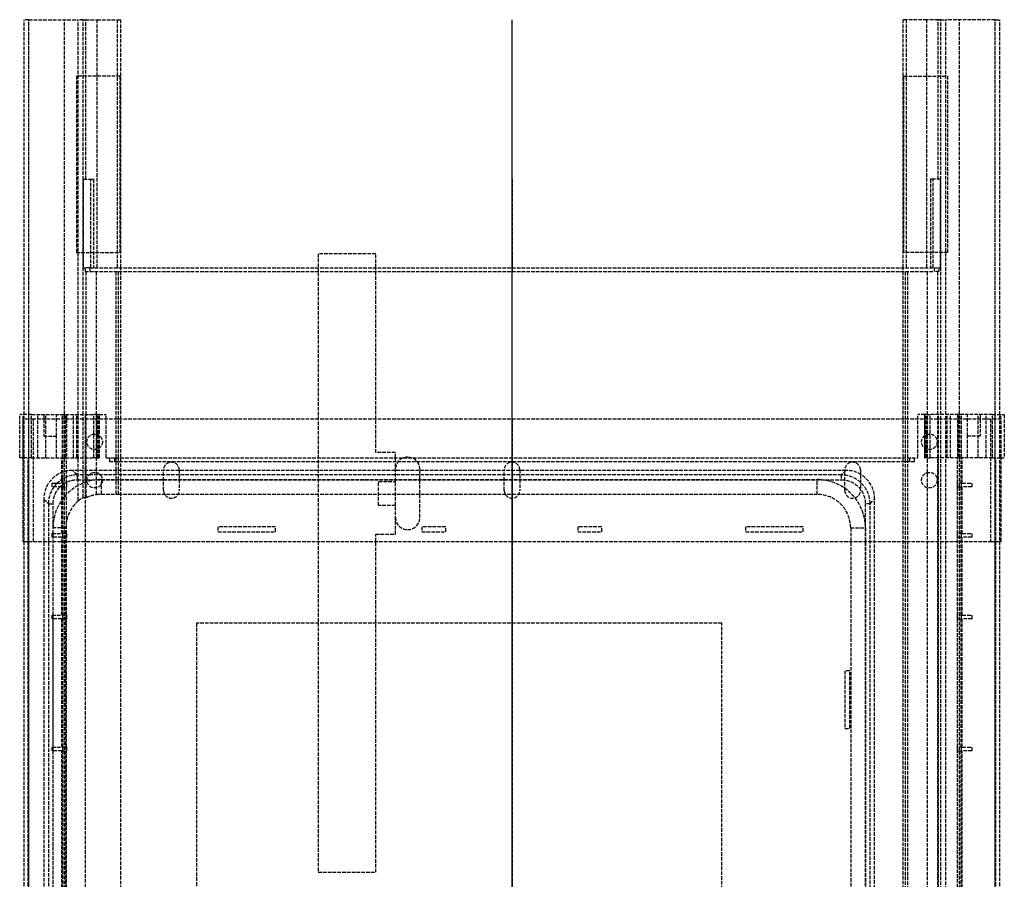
# Model space of a CAD drawing. Header units: millimetres. Extents: x -209 to 209, y -4 to 538.
# Tile 3 of 3: x -205 to 205, y 180 to 538. Entities that reach past the tile are written whole.
import ezdxf

# ---------------------------------------------------------------- set-up
doc = ezdxf.new("R2010")
doc.units = ezdxf.units.MM
doc.header["$LTSCALE"] = 10
doc.linetypes.add('ALLCAD_Strich', pattern=[0.2, 0.15, -0.05])
doc.layers.add('BESCH_KONT_sich_schn_grun_2d', color=10, linetype='Continuous')
doc.layers.add('BESCH_KONT_sich_schn_seit_2d', color=160, linetype='Continuous')

msp = doc.modelspace()

# ---------------------------------------------------------------- linework, layer by layer
at = {"layer": 'BESCH_KONT_sich_schn_grun_2d', "linetype": 'ALLCAD_Strich'}
for p, q in [((-201.4, 538.5), (-203.4, 538.5)), ((-203.4, 373.82), (-203.4, 538.5)), ((-201.5, 0), (-201.5, 538.5)), ((-201.4, 538.5), (-180.84, 538.5)), ((-201.4, 373.82), (-201.4, 538.5)), ((-186.5, 0), (-186.5, 538.5)), ((-180.84, 373.82), (-180.84, 538.5)), ((-178.84, 538.5), (-180.84, 538.5)), ((-178.84, 373.82), (-178.84, 538.5)), ((-178.84, 538.5), (-177.67, 538.5)), ((-177.67, 472), (-177.67, 538.5)), ((-177.67, 538.5), (-172.92, 538.5)), ((-172.92, 538.5), (-164.46, 538.5)), ((-172.92, 435), (-172.92, 538.5)), ((-164.46, 538.5), (-163.1, 538.5)), ((-164.46, 435), (-164.46, 538.5)), ((-163.1, 435), (-163.1, 538.5)), ((164.46, 538.5), (163.1, 538.5)), ((163.1, 435), (163.1, 538.5)), ((164.46, 435), (164.46, 538.5)), ((172.92, 538.5), (164.46, 538.5)), ((172.92, 435), (172.92, 538.5)), ((177.67, 538.5), (172.92, 538.5)), ((177.67, 472), (177.67, 538.5)), ((178.84, 538.5), (177.67, 538.5)), ((178.84, 538.5), (180.84, 538.5)), ((178.84, 373.82), (178.84, 538.5)), ((201.4, 538.5), (180.84, 538.5)), ((180.84, 373.82), (180.84, 538.5)), ((186.5, 0), (186.5, 538.5)), ((201.4, 373.82), (201.4, 538.5)), ((201.4, 538.5), (203.4, 538.5)), ((201.5, 0), (201.5, 538.5)), ((203.4, 373.82), (203.4, 538.5)), ((-181.6, 515), (-181.6, 441.5)), ((-163.4, 515), (-181.6, 515)), ((-163.4, 441.5), (-163.4, 515)), ((163.4, 441.5), (163.4, 515)), ((163.4, 515), (181.6, 515)), ((181.6, 515), (181.6, 441.5)), ((-178.61, 435), (-178.61, 472)), ((-178.61, 472), (-175.61, 472)), ((-175.61, 472), (-174.48, 472)), ((-175.61, 435), (-175.61, 472)), ((-174.48, 472), (-174.48, 435)), ((174.48, 472), (174.48, 435)), ((175.61, 472), (174.48, 472)), ((175.61, 435), (175.61, 472)), ((178.61, 472), (175.61, 472)), ((178.61, 435), (178.61, 472)), ((-181.6, 441.5), (-163.4, 441.5)), ((-56.8, 440.9), (-80.8, 440.9)), ((-80.8, 440.9), (-80.8, 435)), ((-56.8, 435), (-56.8, 440.9)), ((181.6, 441.5), (163.4, 441.5)), ((-178.61, 435), (-178, 435)), ((-176, 435), (-178, 435)), ((-178, 435), (-178, 433.5)), ((-178, 433.5), (-176, 433.5)), ((-177.6, 373.82), (-177.6, 433.5)), ((-176, 435), (176, 435)), ((-176, 435), (-176, 433.5)), ((-176, 433.5), (176, 433.5)), ((-173.26, 373.82), (-173.26, 433.5)), ((-165.06, 355.82), (-165.06, 433.5)), ((-164, 355.82), (-164, 433.5)), ((-163.1, 0), (-163.1, 435)), ((-80.8, 435), (-80.8, 183)), ((-56.8, 358), (-56.8, 435)), ((163.1, 0), (163.1, 435)), ((164, 355.82), (164, 433.5)), ((165.06, 355.82), (165.06, 433.5)), ((173.26, 373.82), (173.26, 433.5)), ((176, 435), (178, 435)), ((176, 435), (176, 433.5)), ((178, 433.5), (176, 433.5)), ((177.6, 373.82), (177.6, 433.5)), ((178.61, 435), (178, 435)), ((178, 435), (178, 433.5)), ((-200.27, 373.82), (-205.25, 373.82)), ((-205.25, 355.82), (-205.25, 373.82)), ((-203.76, 355.82), (-203.76, 373.82)), ((-203.4, 355.82), (-203.4, 373.82)), ((-201.4, 41.67), (-201.4, 373.82)), ((-200.27, 373.82), (-194.33, 373.82)), ((-200.27, 355.82), (-200.27, 373.82)), ((-197.71, 355.82), (-197.71, 373.82)), ((-195.25, 373.82), (-195.25, 364.82)), ((-194.33, 373.82), (-187.46, 373.82)), ((-194.33, 355.82), (-194.33, 373.82)), ((-189.95, 364.82), (-189.95, 373.82)), ((-187.46, 373.82), (-186.09, 373.82)), ((-187.46, 355.82), (-187.46, 373.82)), ((-187.25, 355.82), (-187.25, 373.82)), ((-186.09, 373.82), (-174.4, 373.82)), ((-186.09, 355.82), (-186.09, 373.82)), ((-185.75, 373.82), (-185.75, 355.82)), ((-182.75, 355.82), (-182.75, 373.82)), ((-181.43, 355.82), (-181.43, 373.82)), ((-180.84, 337.86), (-180.84, 373.82)), ((-178.84, 339.26), (-178.84, 373.82)), ((-177.75, 355.82), (-177.75, 373.82)), ((-177.6, 339.28), (-177.6, 373.82)), ((-173.12, 373.82), (-174.4, 373.82)), ((-174.4, 355.82), (-174.4, 373.82)), ((-173.26, 340.57), (-173.26, 373.82)), ((-173.12, 373.82), (-172.09, 373.82)), ((-173.12, 355.82), (-173.12, 373.82)), ((-172.69, 355.82), (-172.69, 373.82)), ((-172.03, 373.82), (-172.09, 373.82)), ((-172.09, 355.82), (-172.09, 373.82)), ((-172.03, 373.82), (-169.25, 373.82)), ((-172.03, 355.82), (-172.03, 373.82)), ((-169.25, 355.82), (-169.25, 373.82)), ((172.03, 373.82), (169.25, 373.82)), ((169.25, 355.82), (169.25, 373.82)), ((172.03, 373.82), (172.09, 373.82)), ((172.03, 373.82), (172.03, 355.82)), ((173.12, 373.82), (172.09, 373.82)), ((172.09, 355.82), (172.09, 373.82)), ((172.69, 355.82), (172.69, 373.82)), ((173.12, 373.82), (174.4, 373.82)), ((173.12, 355.82), (173.12, 373.82)), ((173.26, 15.72), (173.26, 373.82)), ((186.09, 373.82), (174.4, 373.82)), ((174.4, 355.82), (174.4, 373.82)), ((177.6, 15.72), (177.6, 373.82)), ((177.75, 355.82), (177.75, 373.82)), ((178.84, 15.72), (178.84, 373.82)), ((180.84, 15.72), (180.84, 373.82)), ((181.43, 355.82), (181.43, 373.82)), ((182.75, 355.82), (182.75, 373.82)), ((185.75, 373.82), (185.75, 355.82)), ((187.46, 373.82), (186.09, 373.82)), ((186.09, 355.82), (186.09, 373.82)), ((187.25, 355.82), (187.25, 373.82)), ((194.33, 373.82), (187.46, 373.82)), ((187.46, 355.82), (187.46, 373.82)), ((189.95, 364.82), (189.95, 373.82)), ((200.27, 373.82), (194.33, 373.82)), ((194.33, 355.82), (194.33, 373.82)), ((195.25, 373.82), (195.25, 364.82)), ((197.71, 355.82), (197.71, 373.82)), ((200.27, 373.82), (205.25, 373.82)), ((200.27, 355.82), (200.27, 373.82)), ((201.4, 41.67), (201.4, 373.82)), ((203.4, 355.82), (203.4, 373.82)), ((203.76, 355.82), (203.76, 373.82)), ((205.25, 373.82), (205.25, 355.82)), ((-201.5, 372), (-204, 372)), ((-204, 372), (-204, 355.82)), ((-199.5, 372), (-201.5, 372)), ((-199.5, 321), (-199.5, 372)), ((199.5, 372), (-199.5, 372)), ((201.5, 372), (199.5, 372)), ((199.5, 372), (199.5, 321)), ((204, 372), (201.5, 372)), ((204, 355.82), (204, 372)), ((-195.25, 364.82), (-189.95, 364.82)), ((-189.95, 355.82), (-189.95, 364.82)), ((195.25, 364.82), (189.95, 364.82)), ((189.95, 355.82), (189.95, 364.82)), ((-48.6, 358), (-56.8, 358)), ((-48.6, 324), (-48.6, 358)), ((-200.27, 355.82), (-205.25, 355.82)), ((-204, 355.82), (-204, 321)), ((-203.4, 149.4), (-203.4, 355.82)), ((-201.75, 149.4), (-201.75, 355.82)), ((-200.27, 355.82), (-194.33, 355.82)), ((-194.33, 355.82), (-187.46, 355.82)), ((-187.75, 345.22), (-187.75, 355.82)), ((-187.46, 355.82), (-186.09, 355.82)), ((-187.25, 345.22), (-187.25, 355.82)), ((-186.09, 355.82), (-174.4, 355.82)), ((-185.75, 345.22), (-185.75, 355.82)), ((-177.75, 164.72), (-177.75, 355.82)), ((-173.12, 355.82), (-174.4, 355.82)), ((-173.12, 355.82), (-172.09, 355.82)), ((-172.03, 355.82), (-172.09, 355.82)), ((-169.25, 355.82), (169.25, 355.82)), ((-167.75, 355.82), (-167.75, 354.32)), ((-167.75, 354.32), (167.75, 354.32)), ((-165.75, 355.82), (-165.75, 354.32)), ((-165.06, 340.69), (-165.06, 355.82)), ((-164, 340.6), (-164, 355.82)), ((164, 15.72), (164, 355.82)), ((165.06, 15.72), (165.06, 355.82)), ((165.75, 355.82), (165.75, 354.32)), ((167.75, 354.32), (167.75, 355.82)), ((172.03, 355.82), (172.09, 355.82)), ((173.12, 355.82), (172.09, 355.82)), ((173.12, 355.82), (174.4, 355.82)), ((186.09, 355.82), (174.4, 355.82)), ((177.75, 164.72), (177.75, 355.82)), ((185.75, 345.22), (185.75, 355.82)), ((187.46, 355.82), (186.09, 355.82)), ((187.25, 345.22), (187.25, 355.82)), ((194.33, 355.82), (187.46, 355.82)), ((187.75, 345.22), (187.75, 355.82)), ((200.27, 355.82), (194.33, 355.82)), ((200.27, 355.82), (205.25, 355.82)), ((201.75, 149.4), (201.75, 355.82)), ((203.4, 149.4), (203.4, 355.82)), ((204, 321), (204, 355.82)), ((-181.29, 348.69), (-183.21, 350.6)), ((139.21, 350.6), (-183.21, 350.6)), ((-145.25, 342.25), (-145.25, 350.75)), ((-138.75, 350.75), (-138.75, 342.25)), ((-38.4, 331), (-38.4, 351)), ((-3.25, 342.25), (-3.25, 350.75)), ((3.25, 350.75), (3.25, 342.25)), ((139.21, 350.6), (137.29, 348.69)), ((138.75, 342.25), (138.75, 350.75)), ((145.25, 350.75), (145.25, 342.25)), ((-191.75, 343.72), (-191.75, 345.22)), ((-191.75, 345.22), (-187.75, 345.22)), ((-185.75, 345.22), (-187.75, 345.22)), ((-187.25, 343.72), (-187.25, 345.22)), ((-185.75, 345.22), (-185.75, 343.72)), ((-181.29, 348.69), (-181.29, 346.69)), ((137.29, 348.69), (-181.29, 348.69)), ((-181.29, 346.69), (137.29, 346.69)), ((-171.2, 346.75), (127.2, 346.75)), ((-171.2, 340.71), (-171.2, 346.75)), ((-55.6, 346), (-48.6, 346)), ((-55.6, 336), (-55.6, 346)), ((127.2, 340.6), (127.2, 346.75)), ((137.29, 348.69), (137.29, 346.69)), ((185.75, 343.72), (185.75, 345.22)), ((187.75, 345.22), (185.75, 345.22)), ((187.25, 345.22), (187.25, 343.72)), ((187.75, 345.22), (191.75, 345.22)), ((191.75, 345.22), (191.75, 343.72)), ((-187.75, 343.72), (-191.75, 343.72)), ((-187.75, 324.22), (-187.75, 343.72)), ((-187.75, 343.72), (-185.75, 343.72)), ((-187.25, 324.22), (-187.25, 343.72)), ((-185.75, 324.22), (-185.75, 343.72)), ((185.75, 324.22), (185.75, 343.72)), ((185.75, 343.72), (187.75, 343.72)), ((187.25, 324.22), (187.25, 343.72)), ((191.75, 343.72), (187.75, 343.72)), ((187.75, 324.22), (187.75, 343.72)), ((-195.2, 338.61), (-193.29, 336.69)), ((-195.2, 338.61), (-195.2, 16.19)), ((-193.29, 336.69), (-191.29, 336.69)), ((-193.29, 336.69), (-193.29, 18.11)), ((-191.29, 324.22), (-191.29, 336.69)), ((-171.2, 340.71), (-165.06, 340.69)), ((-165.06, 340.69), (-164, 340.6)), ((-164, 340.6), (127.2, 340.6)), ((149.29, 336.69), (147.29, 336.69)), ((147.29, 336.69), (147.29, 18.11)), ((149.29, 336.69), (151.2, 338.61)), ((149.29, 18.11), (149.29, 336.69)), ((151.2, 16.19), (151.2, 338.61)), ((-48.6, 336), (-55.6, 336)), ((-191.35, 28.2), (-191.35, 326.6)), ((-186.02, 326.6), (-191.35, 326.6)), ((-186.02, 28.2), (-186.02, 326.6)), ((-122.6, 327), (-122.6, 325)), ((-98.6, 327), (-122.6, 327)), ((-122.6, 325), (-98.6, 325)), ((-98.6, 325), (-98.6, 327)), ((-37.6, 327), (-37.6, 325)), ((-27.6, 327), (-37.6, 327)), ((-37.6, 325), (-27.6, 325)), ((-27.6, 325), (-27.6, 327)), ((27.4, 327), (27.4, 325)), ((37.4, 327), (27.4, 327)), ((27.4, 325), (37.4, 325)), ((37.4, 325), (37.4, 327)), ((97.4, 327), (97.4, 325)), ((121.4, 327), (97.4, 327)), ((97.4, 325), (121.4, 325)), ((121.4, 325), (121.4, 327)), ((141.2, 326.6), (147.35, 326.6)), ((141.2, 326.6), (141.2, 28.2)), ((147.35, 326.6), (147.35, 28.2)), ((-204, 321), (-203.4, 321)), ((-203.4, 321), (-201.5, 321)), ((-201.5, 321), (-199.5, 321)), ((-199.5, 321), (199.5, 321)), ((-191.75, 322.72), (-191.75, 324.22)), ((-191.75, 324.22), (-187.75, 324.22)), ((-187.75, 322.72), (-191.75, 322.72)), ((-191.29, 322.72), (-191.29, 324.22)), ((-191.29, 290.22), (-191.29, 322.72)), ((-185.75, 324.22), (-187.75, 324.22)), ((-187.75, 290.22), (-187.75, 322.72)), ((-187.75, 322.72), (-185.75, 322.72)), ((-187.25, 322.72), (-187.25, 324.22)), ((-187.25, 290.22), (-187.25, 322.72)), ((-185.75, 324.22), (-185.75, 322.72)), ((-185.75, 290.22), (-185.75, 322.72)), ((-56.8, 183), (-56.8, 324)), ((-56.8, 324), (-48.6, 324)), ((185.75, 322.72), (185.75, 324.22)), ((187.75, 324.22), (185.75, 324.22)), ((185.75, 290.22), (185.75, 322.72)), ((185.75, 322.72), (187.75, 322.72)), ((187.25, 324.22), (187.25, 322.72)), ((187.25, 290.22), (187.25, 322.72)), ((187.75, 324.22), (191.75, 324.22)), ((191.75, 322.72), (187.75, 322.72)), ((187.75, 290.22), (187.75, 322.72)), ((191.75, 324.22), (191.75, 322.72)), ((199.5, 321), (201.5, 321)), ((201.5, 321), (203.4, 321)), ((203.4, 321), (204, 321)), ((-191.75, 288.72), (-191.75, 290.22)), ((-191.75, 290.22), (-187.75, 290.22)), ((-187.75, 288.72), (-191.75, 288.72)), ((-191.29, 288.72), (-191.29, 290.22)), ((-191.29, 235.22), (-191.29, 288.72)), ((-185.75, 290.22), (-187.75, 290.22)), ((-187.75, 235.22), (-187.75, 288.72)), ((-187.75, 288.72), (-185.75, 288.72)), ((-187.25, 288.72), (-187.25, 290.22)), ((-187.25, 235.22), (-187.25, 288.72)), ((-185.75, 290.22), (-185.75, 288.72)), ((-185.75, 235.22), (-185.75, 288.72)), ((185.75, 288.72), (185.75, 290.22)), ((187.75, 290.22), (185.75, 290.22)), ((185.75, 235.22), (185.75, 288.72)), ((185.75, 288.72), (187.75, 288.72)), ((187.25, 290.22), (187.25, 288.72)), ((187.25, 235.22), (187.25, 288.72)), ((187.75, 290.22), (191.75, 290.22)), ((191.75, 288.72), (187.75, 288.72)), ((187.75, 235.22), (187.75, 288.72)), ((191.75, 290.22), (191.75, 288.72)), ((87.51, 286.91), (-131.51, 286.91)), ((-131.51, 286.91), (-131.51, 67.89)), ((87.51, 67.89), (87.51, 286.91)), ((138.8, 267), (138.8, 243)), ((140.8, 267), (138.8, 267)), ((140.8, 243), (140.8, 267)), ((138.8, 243), (140.8, 243)), ((-191.75, 233.72), (-191.75, 235.22)), ((-191.75, 235.22), (-187.75, 235.22)), ((-191.29, 233.72), (-191.29, 235.22)), ((-185.75, 235.22), (-187.75, 235.22)), ((-187.25, 233.72), (-187.25, 235.22)), ((-185.75, 235.22), (-185.75, 233.72)), ((185.75, 233.72), (185.75, 235.22)), ((187.75, 235.22), (185.75, 235.22)), ((187.25, 235.22), (187.25, 233.72)), ((187.75, 235.22), (191.75, 235.22)), ((191.75, 235.22), (191.75, 233.72)), ((-187.75, 233.72), (-191.75, 233.72)), ((-191.29, 18.11), (-191.29, 233.72)), ((-187.75, 164.72), (-187.75, 233.72)), ((-187.75, 233.72), (-185.75, 233.72)), ((-187.25, 156.22), (-187.25, 233.72)), ((-185.75, 164.72), (-185.75, 233.72)), ((185.75, 164.72), (185.75, 233.72)), ((185.75, 233.72), (187.75, 233.72)), ((187.25, 156.22), (187.25, 233.72)), ((191.75, 233.72), (187.75, 233.72)), ((187.75, 164.72), (187.75, 233.72)), ((-80.8, 183), (-56.8, 183))]:
    msp.add_line(p, q, dxfattribs=at)
for centre in [(-174, 362.5), (174, 362.5), (-174, 346.5), (174, 346.5)]:
    msp.add_circle(centre, 3.25, dxfattribs=at)
for centre, radius, start, end in [((-142, 350.75), 3.25, 0, 180), ((-43.5, 351), 5.1, 0, 180), ((0, 350.75), 3.25, 0, 180), ((142, 350.75), 3.25, 0, 180), ((-171.2, 326.6), 20.15, 90, 180), ((127.2, 326.6), 20.15, 0, 90), ((-142, 342.25), 3.25, 180, 0), ((0, 342.25), 3.25, 180, 0), ((142, 342.25), 3.25, 180, 0), ((-171.2, 326.6), 14.82, 130.5503, 180), ((127.2, 326.6), 14, 0, 90), ((-43.5, 331), 5.1, 180, 0)]:
    msp.add_arc(centre, radius, start, end, dxfattribs=at)
for centre, major_axis, ratio, start_param, end_param in [((-183.19, 338.59), (-8.5, 8.5), 0.998783, -0.784789, 0.784789), ((139.19, 338.59), (8.5, 8.5), 0.998783, -0.784789, 0.784789), ((-181.28, 336.68), (-8.49, 8.49), 0.999188, -0.005353, 0.159422), ((-181.28, 336.68), (-8.49, 8.49), 0.999188, -0.784789, -0.005353), ((137.28, 336.68), (8.49, 8.49), 0.999188, -0.784789, 0.784789), ((-181.28, 336.68), (-8.49, 8.49), 0.999188, 0.159422, 0.784789)]:
    msp.add_ellipse(centre, major_axis=major_axis, ratio=ratio, start_param=start_param, end_param=end_param, dxfattribs=at)
at = {"layer": 'BESCH_KONT_sich_schn_grun_2d', "linetype": 'ALLCAD_Strich', "extrusion": (0, 0, -1)}
for centre, major_axis, ratio, start_param, end_param in [((-181.28, 336.68), (-7.08, 7.08), 0.998783, 0.147019, 0.784789), ((137.28, 336.68), (7.08, 7.08), 0.998783, -0.784789, 0.784789), ((-181.28, 336.68), (-7.08, 7.08), 0.998783, -0.784789, -0.005952), ((-181.28, 336.68), (-7.08, 7.08), 0.998783, -0.005952, 0.147019), ((-177.94, 326.6), (-14.37, 0), 0.883014, 1.508588, 1.59475), ((-171.25, 326.6), (-14.11, 0), 0.999993, 1.427831, 1.574507)]:
    msp.add_ellipse(centre, major_axis=major_axis, ratio=ratio, start_param=start_param, end_param=end_param, dxfattribs=at)
at = {"layer": 'BESCH_KONT_sich_schn_grun_2d', "linetype": 'ALLCAD_Strich'}
for points, knots in [([(-180.84, 337.86), (-180.71, 337.97), (-180.58, 338.08), (-180.25, 338.34), (-180.03, 338.51), (-179.61, 338.8), (-179.41, 338.93), (-179.14, 339.1), (-179.03, 339.16), (-178.88, 339.24), (-178.84, 339.26), (-178.84, 339.26)], [1.0716271, 1.0716271, 1.0716271, 1.0716271, 1.1191897, 1.1191897, 1.1988627, 1.1988627, 1.2785357, 1.2785357, 1.3427286, 1.3427286, 1.4013211, 1.4013211, 1.4013211, 1.4013211]), ([(-177.6, 339.28), (-177.58, 339.28), (-177.43, 339.35), (-176.89, 339.57), (-176.47, 339.74), (-175.51, 340.07), (-174.9, 340.25), (-173.92, 340.46), (-173.59, 340.52), (-173.26, 340.57)], [1.698685, 1.698685, 1.698685, 1.698685, 1.8904789, 1.8904789, 2.098268, 2.098268, 2.3086123, 2.3086123, 2.4059335, 2.4059335, 2.4059335, 2.4059335])]:
    msp.add_open_spline(points, degree=3, knots=knots, dxfattribs=at)
at = {"layer": 'BESCH_KONT_sich_schn_seit_2d', "linetype": 'ALLCAD_Strich'}
for p, q in [((0, 41.67, 68.7), (0, 538.5, 68.7)), ((0, 538.5, 68.7), (0, 538.5, 66.7)), ((0, 0, 66.7), (0, 538.5, 66.7)), ((0, 538.5, 14), (0, 538.5, 50.2)), ((0, 538.5, 50.2), (0, 538.5, 66.7)), ((0, 372, 14), (0, 538.5, 14)), ((0, 0, 50.2), (0, 538.5, 50.2)), ((0, 339.26, 66.77), (0, 538.5, 66.77)), ((0, 472, 35.45), (0, 538.5, 35.45)), ((0, 435, 28.01), (0, 538.5, 28.01)), ((0, 435, 21.6), (0, 538.5, 21.6)), ((0, 435, 29.8), (0, 538.5, 29.8)), ((0, 0, 17.8), (0, 538.5, 17.8)), ((0, 515, 14), (0, 515, 8.8)), ((0, 441.5, 8.8), (0, 515, 8.8)), ((0, 515, 17.8), (0, 515, 14)), ((0, 435, 60.7), (0, 472, 60.7)), ((0, 472, 60.7), (0, 472, 35.45)), ((0, 472, 30.37), (0, 435, 30.37)), ((0, 472, 30.37), (0, 472, 35.45)), ((0, 441.5, 14), (0, 441.5, 8.8)), ((0, 441.5, 17.8), (0, 441.5, 14)), ((0, 440.9, 7.8), (0, 440.9, 14)), ((0, 372, 7.8), (0, 440.9, 7.8)), ((0, 440.9, 28.4), (0, 435, 28.4)), ((0, 440.9, 14), (0, 440.9, 28.4)), ((0, 435, 68.7), (0, 435, 91.4)), ((0, 435, 93.4), (0, 435, 91.4)), ((0, 435, 91.4), (0, 433.5, 91.4)), ((0, 435, 93.4), (0, 433.5, 93.4)), ((0, 433.5, 44.26), (0, 435, 44.26)), ((0, 435, 44.26), (0, 435, 60.7)), ((0, 435, 20.3), (0, 435, 21.6)), ((0, 435, 21.6), (0, 435, 28.01)), ((0, 435, 28.01), (0, 435, 29.8)), ((0, 435, 30.37), (0, 435, 29.8)), ((0, 435, 30.37), (0, 435, 44.26)), ((0, 435, 60.7), (0, 435, 68.7)), ((0, 0, 20.3), (0, 435, 20.3)), ((0, 433.5, 91.4), (0, 433.5, 93.4)), ((0, 433.5, 91.4), (0, 433.5, 68.7)), ((0, 339.28, 33.5), (0, 433.5, 33.5)), ((0, 433.5, 33.5), (0, 433.5, 44.26)), ((0, 340.57, 28.34), (0, 433.5, 28.34)), ((0, 433.5, 33.5), (0, 433.5, 28.34)), ((0, 340.69, 26.6), (0, 433.5, 26.6)), ((0, 433.5, 26.6), (0, 433.5, 28.34)), ((0, 340.6, 21.6), (0, 433.5, 21.6)), ((0, 433.5, 21.6), (0, 433.5, 26.6)), ((0, 433.5, 68.7), (0, 433.5, 44.26)), ((0, 17.22, 430.9), (0, 373.82, 430.9)), ((0, 156.22, 440.4), (0, 373.82, 440.4)), ((0, 373.82, 440.4), (0, 373.82, 430.9)), ((0, 373.82, 440.4), (0, 373.82, 443.6)), ((0, 373.82, 465.8), (0, 373.82, 475.8)), ((0, 364.82, 465.8), (0, 373.82, 465.8)), ((0, 355.82, 475.8), (0, 373.82, 475.8)), ((0, 373.82, 443.6), (0, 373.82, 465.8)), ((0, 355.82, 443.6), (0, 373.82, 443.6)), ((0, 373.82, 475.8), (0, 373.82, 480.03)), ((0, 373.82, 486.4), (0, 373.82, 480.03)), ((0, 373.82, 486.4), (0, 373.82, 487.8)), ((0, 373.82, 487.86), (0, 373.82, 487.8)), ((0, 355.82, 487.8), (0, 373.82, 487.8)), ((0, 355.82, 480.03), (0, 373.82, 480.03)), ((0, 355.82, 487.86), (0, 373.82, 487.86)), ((0, 355.82, 486.4), (0, 373.82, 486.4)), ((0, 156.22, 432.4), (0, 373.82, 432.4)), ((0, 355.82, 478.03), (0, 373.82, 478.03)), ((0, 355.82, 479.91), (0, 373.82, 479.91)), ((0, 355.82, 483.1), (0, 373.82, 483.1)), ((0, 355.82, 484.38), (0, 373.82, 484.38)), ((0, 355.82, 487.2), (0, 373.82, 487.2)), ((0, 355.82, 483.54), (0, 373.82, 483.54)), ((0, 355.82, 483.3), (0, 373.82, 483.3)), ((0, 355.82, 486.07), (0, 373.82, 486.07)), ((0, 372), (0, 372, 4.5)), ((0, 372), (0, 321)), ((0, 321, 4.5), (0, 372, 4.5)), ((0, 372, 36), (0, 321, 36)), ((0, 372, 4.5), (0, 372, 36)), ((0, 321, 7.8), (0, 372, 7.8)), ((0, 372, 14), (0, 321, 14)), ((0, 321, 2.5), (0, 372, 2.5)), ((0, 365.75), (0, 365.75, 2.5)), ((0, 364.82, 475.8), (0, 364.82, 465.8)), ((0, 359.25), (0, 359.25, 2.5)), ((0, 358, 20.3), (0, 358, 7.8)), ((0, 351, 16.5), (0, 356.1, 16.5)), ((0, 356.1, 2.5), (0, 356.1, 16.5)), ((0, 355.82, 413), (0, 355.82, 411)), ((0, 355.82, 413), (0, 355.82, 430.9)), ((0, 149.4, 480.3), (0, 355.82, 480.3)), ((0, 345.22, 478.3), (0, 355.82, 478.3)), ((0, 355.82, 443.6), (0, 355.82, 475.8)), ((0, 355.82, 487.86), (0, 355.82, 487.8)), ((0, 355.82, 486.4), (0, 355.82, 487.8)), ((0, 355.82, 486.4), (0, 355.82, 480.03)), ((0, 355.82, 475.8), (0, 355.82, 480.03)), ((0, 355.82, 413), (0, 354.32, 413)), ((0, 355.82, 411), (0, 354.32, 411)), ((0, 149.4, 478.8), (0, 355.82, 478.8)), ((0, 355.82, 430.9), (0, 355.82, 432.4)), ((0, 354.32, 430.9), (0, 354.32, 413)), ((0, 354.32, 411), (0, 354.32, 413)), ((0, 354), (0, 354, 2.5)), ((0, 351, 16.5), (0, 331, 16.5)), ((0, 351, 7.8), (0, 351, 16.5)), ((0, 351, 2.5), (0, 351, 7.8)), ((0, 350.75), (0, 350.75, 2.5)), ((0, 348.69, 428.97), (0, 350.6, 374.17)), ((0, 338.61, 374.17), (0, 350.6, 374.17)), ((0, 349.75), (0, 349.75, 2.5)), ((0, 341.42, 68.7), (0, 346.75, 374.17)), ((0, 346.69, 430.9), (0, 336.69, 430.9)), ((0, 346, 2.5), (0, 346, 7.8)), ((0, 343.72, 446.3), (0, 345.22, 446.3)), ((0, 345.22, 446.3), (0, 345.22, 478.3)), ((0, 345.22, 478.3), (0, 345.22, 478.8)), ((0, 345.22, 480.3), (0, 345.22, 478.8)), ((0, 324.22, 478.3), (0, 343.72, 478.3)), ((0, 343.72, 478.3), (0, 343.72, 446.3)), ((0, 343.72, 478.8), (0, 343.72, 478.3)), ((0, 343.72, 480.3), (0, 343.72, 478.8)), ((0, 343.25), (0, 343.25, 2.5)), ((0, 342.25), (0, 342.25, 2.5)), ((0, 340.71, 27.9), (0, 341.42, 68.7)), ((0, 340.71, 27.9), (0, 340.69, 26.6)), ((0, 340.69, 26.6), (0, 340.6, 21.6)), ((0, 14.11, 26.6), (0, 340.69, 26.6)), ((0, 340.6, 21.6), (0, 326.6, 21.6)), ((0, 14.23, 28.34), (0, 340.57, 28.34)), ((0, 15.52, 33.5), (0, 339.28, 33.5)), ((0, 15.54, 66.77), (0, 339.26, 66.77)), ((0, 339), (0, 339, 2.5)), ((0, 338.61, 374.17), (0, 336.69, 428.97)), ((0, 338.61, 374.17), (0, 16.19, 374.17)), ((0, 336.69, 428.97), (0, 336.69, 430.9)), ((0, 336.69, 428.97), (0, 18.11, 428.97)), ((0, 18.11, 430.9), (0, 336.69, 430.9)), ((0, 336, 2.5), (0, 336, 7.8)), ((0, 331, 7.8), (0, 331, 16.5)), ((0, 331, 2.5), (0, 331, 7.8)), ((0, 325.9, 16.5), (0, 331, 16.5)), ((0, 325, 18.3), (0, 327, 18.3)), ((0, 327, 20.3), (0, 327, 15.3)), ((0, 325, 15.3), (0, 327, 15.3)), ((0, 326.6, 68.7), (0, 326.6, 374.17)), ((0, 326.6, 21.6), (0, 326.6, 68.7)), ((0, 326.6, 21.6), (0, 28.2, 21.6)), ((0, 325.9, 2.5), (0, 325.9, 16.5)), ((0, 325, 20.3), (0, 325, 15.3)), ((0, 322.72, 446.3), (0, 324.22, 446.3)), ((0, 324.22, 446.3), (0, 324.22, 478.3)), ((0, 324.22, 478.3), (0, 324.22, 478.8)), ((0, 324.22, 480.3), (0, 324.22, 478.8)), ((0, 324, 20.3), (0, 324, 7.8)), ((0, 290.22, 478.3), (0, 322.72, 478.3)), ((0, 322.72, 478.3), (0, 322.72, 446.3)), ((0, 322.72, 478.8), (0, 322.72, 478.3)), ((0, 322.72, 480.3), (0, 322.72, 478.8)), ((0, 183, 7.8), (0, 321, 7.8)), ((0, 82, 14), (0, 321, 14)), ((0, 321, 4.5), (0, 321)), ((0, 321, 4.5), (0, 321, 36)), ((0, 288.72, 446.3), (0, 290.22, 446.3)), ((0, 290.22, 446.3), (0, 290.22, 478.3)), ((0, 290.22, 478.3), (0, 290.22, 478.8)), ((0, 290.22, 480.3), (0, 290.22, 478.8)), ((0, 235.22, 478.3), (0, 288.72, 478.3)), ((0, 288.72, 478.3), (0, 288.72, 446.3)), ((0, 288.72, 478.8), (0, 288.72, 478.3)), ((0, 288.72, 480.3), (0, 288.72, 478.8)), ((0, 286.91, 430.9), (0, 286.91, 430.9)), ((0, 267, 20.3), (0, 267, 15.3)), ((0, 243, 15.3), (0, 267, 15.3)), ((0, 243, 20.3), (0, 243, 15.3)), ((0, 233.72, 446.3), (0, 235.22, 446.3)), ((0, 235.22, 446.3), (0, 235.22, 478.3)), ((0, 235.22, 478.3), (0, 235.22, 478.8)), ((0, 235.22, 480.3), (0, 235.22, 478.8)), ((0, 156.22, 478.3), (0, 233.72, 478.3)), ((0, 233.72, 478.3), (0, 233.72, 446.3)), ((0, 233.72, 478.8), (0, 233.72, 478.3)), ((0, 233.72, 480.3), (0, 233.72, 478.8)), ((0, 183, 14), (0, 183, 7.8)), ((0, 183, 20.3), (0, 183, 14))]:
    msp.add_line(p, q, dxfattribs=at)
at = {"layer": 'BESCH_KONT_sich_schn_seit_2d', "linetype": 'ALLCAD_Strich', "extrusion": (-1, 0, 0)}
msp.add_arc((-346.69, 428.9), 2, 90, 178, dxfattribs=at)
at = {"layer": 'BESCH_KONT_sich_schn_seit_2d', "linetype": 'ALLCAD_Strich', "extrusion": (1, 0, 0)}
msp.add_ellipse((0, 336.68, 428.9), major_axis=(0, -12, -0.07), ratio=0.005808, start_param=-3.141424, end_param=-1.571845, dxfattribs=at)
at = {"layer": 'BESCH_KONT_sich_schn_seit_2d', "linetype": 'ALLCAD_Strich', "extrusion": (-1, 0, 0)}
for centre, major_axis, ratio, start_param, end_param in [((0, 326.6, 27.92), (0, 14.11), 0.212558, -0.142965, 0.00371), ((0, 326.6, 42.75), (0, 0, 386.37), 0.032839, 1.508588, 1.59475)]:
    msp.add_ellipse(centre, major_axis=major_axis, ratio=ratio, start_param=start_param, end_param=end_param, dxfattribs=at)
at = {"layer": 'BESCH_KONT_sich_schn_seit_2d', "linetype": 'ALLCAD_Strich'}
for points, knots in [([(0, 339.28, 33.5), (0, 339.28, 32.86), (0, 339.35, 32.19), (0, 339.57, 30.9), (0, 339.74, 30.3), (0, 340.07, 29.34), (0, 340.25, 28.92), (0, 340.46, 28.51), (0, 340.52, 28.41), (0, 340.57, 28.34)], [1.698685, 1.698685, 1.698685, 1.698685, 1.8904789, 1.8904789, 2.098268, 2.098268, 2.3086123, 2.3086123, 2.4059335, 2.4059335, 2.4059335, 2.4059335]), ([(0, 337.86, 68.7), (0, 337.97, 68.7), (0, 338.08, 68.69), (0, 338.34, 68.62), (0, 338.51, 68.55), (0, 338.8, 68.3), (0, 338.93, 68.13), (0, 339.1, 67.78), (0, 339.16, 67.58), (0, 339.24, 67.18), (0, 339.26, 66.97), (0, 339.26, 66.77)], [1.0716271, 1.0716271, 1.0716271, 1.0716271, 1.1191897, 1.1191897, 1.1988627, 1.1988627, 1.2785357, 1.2785357, 1.3427286, 1.3427286, 1.4013211, 1.4013211, 1.4013211, 1.4013211])]:
    msp.add_open_spline(points, degree=3, knots=knots, dxfattribs=at)

doc.saveas('drawing.dxf')
